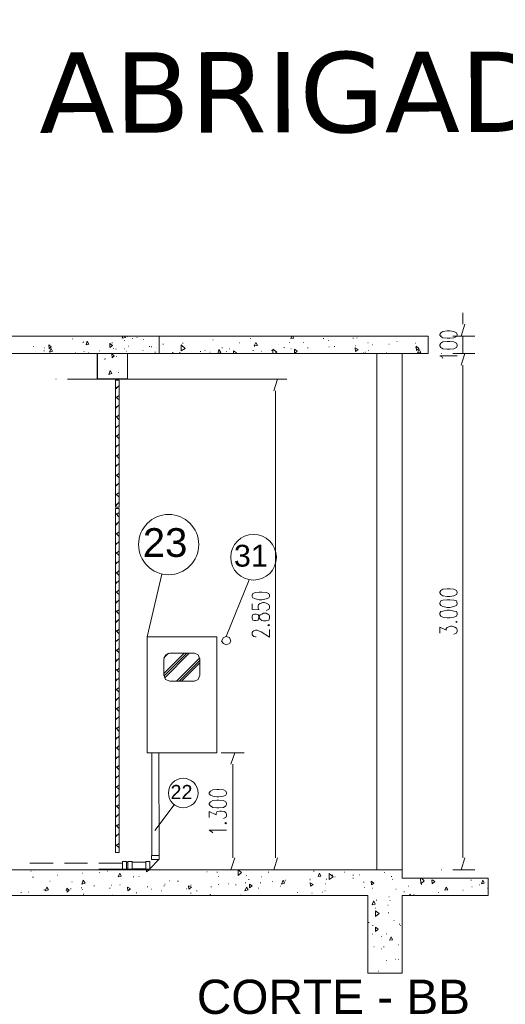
# Model space of a CAD drawing. Header units: millimetres. Extents: x 4476070 to 4476182, y -30324732 to -30324697.
# Tile 64 of 70: x 4476125.22 to 4476128.01, y -30324718.02 to -30324712.36. Entities that reach past the tile are written whole.
import ezdxf
from ezdxf.enums import TextEntityAlignment as Align

# ---------------------------------------------------------------- set-up
doc = ezdxf.new("R2010")
doc.units = ezdxf.units.MM
doc.layers.add('EL-ARQUITETÔNICO', color=8, linetype='Continuous', lineweight=5)
doc.styles.add('ARIAL', font='arial.ttf')
doc.styles.add('PDF Arial', font='arial.ttf')
doc.styles.add('STYLE1', font='verdana.ttf')

msp = doc.modelspace()

# ---------------------------------------------------------------- linework, layer by layer
at = {"color": 7, "lineweight": 13}
for p, q in [((4476125.69072, -30324714.17744), (4476127.56926, -30324714.17744)), ((4476127.56926, -30324714.17744), (4476127.56926, -30324714.27744)), ((4476127.56926, -30324714.27744), (4476125.83923, -30324714.27744)), ((4476125.83923, -30324714.27744), (4476125.83923, -30324714.42544)), ((4476125.83923, -30324714.42544), (4476125.69072, -30324714.42544))]:
    msp.add_line(p, q, dxfattribs=at)
for p, q in [((4476125.66755, -30324714.42544), (4476125.66755, -30324714.27744)), ((4476125.83923, -30324714.42544), (4476125.66755, -30324714.42544))]:
    msp.add_line(p, q)
at = {"color": 1, "lineweight": 13}
for points in [[(4476127.76896, -30324714.10944), (4476127.76896, -30324714.04444)], [(4476127.75892, -30324714.17744), (4476127.781, -30324714.10944)], [(4476127.71075, -30324714.17744), (4476127.8372, -30324714.17744)], [(4476127.76896, -30324714.27744), (4476127.76896, -30324714.17744)], [(4476127.76896, -30324717.17844), (4476127.76896, -30324714.34544), (4476127.76896, -30324714.40844)], [(4476125.49503, -30324714.42544), (4476126.75643, -30324714.42544)], [(4476126.68117, -30324714.49344), (4476126.70324, -30324714.42544)], [(4476126.6912, -30324714.49344), (4476126.6912, -30324717.17844)], [(4476126.37811, -30324716.57444), (4476126.51057, -30324716.57444)], [(4476126.43431, -30324716.63944), (4476126.45638, -30324716.57444)], [(4476126.44635, -30324716.63944), (4476126.44635, -30324717.17844)], [(4476126.43431, -30324717.24644), (4476126.45638, -30324717.17844)], [(4476126.68117, -30324717.24644), (4476126.70324, -30324717.17844)], [(4476127.75892, -30324717.24644), (4476127.781, -30324717.17844)], [(4476125.49503, -30324717.24644), (4476126.75643, -30324717.24644)], [(4476126.19347, -30324717.24644), (4476126.51057, -30324717.24644)], [(4476127.71075, -30324717.24644), (4476127.8372, -30324717.24644)]]:
    msp.add_lwpolyline(points, dxfattribs=at)
at = {"color": 7, "lineweight": 13}
for points in [[(4476126.02265, -30324714.17744), (4476126.02265, -30324714.27744), (4476122.86164, -30324714.27744), (4476122.86164, -30324714.17744)], [(4476125.38644, -30324714.22844), (4476125.40149, -30324714.24044), (4476125.38844, -30324714.25044)], [(4476125.60821, -30324714.20644), (4476125.61824, -30324714.22344), (4476125.60118, -30324714.22844)], [(4476126.17139, -30324714.24844), (4476126.14931, -30324714.26244), (4476126.14931, -30324714.22844)], [(4476126.57881, -30324714.21444), (4476126.58784, -30324714.23144), (4476126.56878, -30324714.23344)], [(4476127.1498, -30324714.24544), (4476127.16686, -30324714.25544), (4476127.15181, -30324714.26744)], [(4476127.50102, -30324714.23544), (4476127.51507, -30324714.24844), (4476127.50303, -30324714.26044)], [(4476125.40149, -30324714.24844), (4476125.40851, -30324714.26544), (4476125.39145, -30324714.26944)], [(4476125.74892, -30324714.27944), (4476125.76397, -30324714.29144), (4476125.75193, -30324714.30344)], [(4476126.36607, -30324714.25544), (4476126.3761, -30324714.27244), (4476126.35905, -30324714.27744)], [(4476126.80058, -30324714.25244), (4476126.81564, -30324714.26544), (4476126.80058, -30324714.27744)], [(4476127.51808, -30324714.25544), (4476127.52712, -30324714.27244), (4476127.50805, -30324714.27444)], [(4476127.64653, -30324714.27744), (4476127.64452, -30324714.27744)], [(4476125.73989, -30324714.37644), (4476125.74892, -30324714.39344), (4476125.73186, -30324714.39844)], [(4476125.771, -30324715.16244), (4476125.79107, -30324715.16244), (4476125.79107, -30324714.43044), (4476125.771, -30324714.43044)], [(4476125.79107, -30324715.16944), (4476125.771, -30324715.16944), (4476125.771, -30324717.14644), (4476125.79107, -30324717.14644)], [(4476126.35403, -30324715.90744), (4476125.95363, -30324715.90744), (4476125.95363, -30324716.57444), (4476126.35403, -30324716.57444)], [(4476126.43431, -30324715.93144), (4476126.42728, -30324715.91144), (4476126.40822, -30324715.90444), (4476126.39116, -30324715.91144), (4476126.38112, -30324715.93144), (4476126.39116, -30324715.94544), (4476126.40822, -30324715.95344), (4476126.42728, -30324715.94544)], [(4476126.04896, -30324716.12744), (4476126.04896, -30324716.03544), (4476126.059, -30324716.01144), (4476126.08308, -30324716.00144), (4476126.22458, -30324716.00144), (4476126.24665, -30324716.01144), (4476126.25669, -30324716.03544), (4476126.25669, -30324716.12744), (4476126.24665, -30324716.15244), (4476126.22458, -30324716.16144), (4476126.08308, -30324716.16144), (4476126.059, -30324716.15244)], [(4476125.86633, -30324717.19944), (4476125.84224, -30324717.19944), (4476125.84224, -30324717.24344), (4476125.86633, -30324717.24344)], [(4476125.96869, -30324717.19944), (4476125.9446, -30324717.19944), (4476125.9446, -30324717.24344), (4476125.96869, -30324717.24344)], [(4476125.79508, -30324717.26544), (4476125.80311, -30324717.28244), (4476125.78605, -30324717.28744)], [(4476126.0008, -30324717.24644), (4476125.99779, -30324717.24644)], [(4476126.49552, -30324717.26244), (4476126.47645, -30324717.27944), (4476126.47645, -30324717.24644)], [(4476126.94408, -30324717.26544), (4476126.95211, -30324717.28244), (4476126.93706, -30324717.28444)], [(4476127.02236, -30324717.28744), (4476127.00028, -30324717.30144), (4476127.00028, -30324717.26744)], [(4476125.37562, -30324717.34544), (4476125.38565, -30324717.36244), (4476125.36659, -30324717.36744)], [(4476125.49102, -30324717.35244), (4476125.50507, -30324717.36444), (4476125.49303, -30324717.37444)], [(4476125.58535, -30324717.30644), (4476125.59538, -30324717.32344), (4476125.57632, -30324717.32844)], [(4476125.83923, -30324717.34544), (4476125.85629, -30324717.35544), (4476125.84224, -30324717.36744)], [(4476126.19046, -30324717.33844), (4476126.20752, -30324717.34544), (4476126.19347, -30324717.35744)], [(4476126.52462, -30324717.34544), (4476126.53466, -30324717.36244), (4476126.51559, -30324717.36744)], [(4476126.54168, -30324717.32844), (4476126.55673, -30324717.33844), (4476126.54168, -30324717.35044)], [(4476126.73435, -30324717.30644), (4476126.74238, -30324717.32344), (4476126.72532, -30324717.32844)], [(4476126.8909, -30324717.32144), (4476126.90796, -30324717.33044), (4476126.89291, -30324717.34044)], [(4476127.24212, -30324717.31144), (4476127.25717, -30324717.32344), (4476127.24413, -30324717.33344)], [(4476127.67363, -30324717.34544), (4476127.68165, -30324717.36244), (4476127.66459, -30324717.36444)], [(4476127.88336, -30324717.30644), (4476127.89138, -30324717.32344), (4476127.87633, -30324717.32644)], [(4476127.25717, -30324717.42744), (4476127.2642, -30324717.44444), (4476127.24714, -30324717.44744), (4476127.25416, -30324717.42744)], [(4476127.28828, -30324717.49844), (4476127.26621, -30324717.51544), (4476127.26621, -30324717.48144)], [(4476127.26621, -30324717.57544), (4476127.28126, -30324717.58744), (4476127.26621, -30324717.60044)], [(4476127.35652, -30324717.63144), (4476127.36455, -30324717.64844), (4476127.34649, -30324717.65144)]]:
    msp.add_lwpolyline(points, close=True, dxfattribs=at)
for points in [[(4476125.70075, -30324714.17744), (4476125.70276, -30324714.17744)], [(4476125.82296, -30324714.17744), (4476125.82797, -30324714.18544), (4476125.80891, -30324714.18944), (4476125.81292, -30324714.17744)], [(4476125.83923, -30324714.18044), (4476125.84224, -30324714.18044)], [(4476125.89342, -30324714.18544), (4476125.89543, -30324714.18544)], [(4476126.61293, -30324714.17744), (4476126.61494, -30324714.17744)], [(4476126.79055, -30324714.17744), (4476126.79557, -30324714.18944), (4476126.77851, -30324714.19244), (4476126.78553, -30324714.17744)], [(4476127.15883, -30324714.18744), (4476127.16184, -30324714.18744)], [(4476127.27825, -30324714.17744), (4476127.28126, -30324714.17744)], [(4476127.64452, -30324714.17744), (4476127.64653, -30324714.17744)], [(4476127.76896, -30324714.17744), (4476127.77096, -30324714.17744)], [(4476125.29913, -30324714.23844), (4476125.30114, -30324714.23844)], [(4476125.36235, -30324714.24544), (4476125.36436, -30324714.24544)], [(4476125.52291, -30324714.19444), (4476125.52592, -30324714.19444)], [(4476125.58212, -30324714.21444), (4476125.58412, -30324714.21444)], [(4476125.58613, -30324714.21144), (4476125.58914, -30324714.21144)], [(4476125.73766, -30324714.22144), (4476125.75271, -30324714.23144), (4476125.73766, -30324714.24344), (4476125.73766, -30324714.21944)], [(4476125.7497, -30324714.21644), (4476125.75271, -30324714.21644)], [(4476125.82217, -30324714.20244), (4476125.82519, -30324714.20244)], [(4476125.84303, -30324714.23544), (4476125.84503, -30324714.23544)], [(4476125.86711, -30324714.19244), (4476125.86912, -30324714.19244)], [(4476125.92955, -30324714.19744), (4476125.93256, -30324714.19744)], [(4476125.96445, -30324714.23844), (4476125.96746, -30324714.23844)], [(4476125.97649, -30324714.24044), (4476125.9795, -30324714.24044)], [(4476126.00581, -30324714.24344), (4476126.00581, -30324714.24344)], [(4476126.04395, -30324714.22344), (4476126.04696, -30324714.22344)], [(4476126.15634, -30324714.21944), (4476126.15935, -30324714.21944)], [(4476126.32994, -30324714.19944), (4476126.33195, -30324714.19944)], [(4476126.38313, -30324714.24544), (4476126.38614, -30324714.24544)], [(4476126.48348, -30324714.21644), (4476126.48549, -30324714.21644)], [(4476126.54469, -30324714.19244), (4476126.5467, -30324714.19244)], [(4476126.56878, -30324714.23844), (4476126.57078, -30324714.23844)], [(4476126.71027, -30324714.22644), (4476126.71027, -30324714.22644)], [(4476126.73937, -30324714.24344), (4476126.74238, -30324714.24344)], [(4476126.77148, -30324714.21444), (4476126.77349, -30324714.21444)], [(4476126.85176, -30324714.21444), (4476126.85377, -30324714.21444)], [(4476126.87585, -30324714.24544), (4476126.87886, -30324714.24544)], [(4476126.96616, -30324714.19244), (4476126.96917, -30324714.19244)], [(4476126.99326, -30324714.20244), (4476126.99526, -30324714.20244)], [(4476126.99827, -30324714.24044), (4476127.00028, -30324714.24044)], [(4476127.02938, -30324714.23844), (4476127.03239, -30324714.23844)], [(4476127.13675, -30324714.18944), (4476127.13977, -30324714.18944)], [(4476127.1498, -30324714.23344), (4476127.15181, -30324714.23344)], [(4476127.22306, -30324714.21644), (4476127.22506, -30324714.21644)], [(4476127.24714, -30324714.22844), (4476127.24915, -30324714.22844)], [(4476127.34247, -30324714.22344), (4476127.34448, -30324714.22344)], [(4476127.38863, -30324714.20944), (4476127.39064, -30324714.20944)], [(4476127.49601, -30324714.21944), (4476127.49801, -30324714.21944)], [(4476127.49601, -30324714.24544), (4476127.49801, -30324714.24544)], [(4476123.12177, -30324717.24644), (4476123.12177, -30324716.84844), (4476122.97325, -30324716.84844), (4476122.97325, -30324717.29444), (4476122.48043, -30324717.29444), (4476122.48043, -30324717.39344), (4476122.97325, -30324717.39344), (4476122.97325, -30324717.84044), (4476123.17094, -30324717.84044), (4476123.17094, -30324717.39344), (4476127.22306, -30324717.39344), (4476127.22306, -30324717.84044), (4476127.41974, -30324717.84044), (4476127.41974, -30324717.39344), (4476127.91547, -30324717.39344), (4476127.91547, -30324717.29444), (4476127.41974, -30324717.29444), (4476127.41974, -30324714.27744)], [(4476125.35934, -30324714.26244), (4476125.36235, -30324714.26244)], [(4476125.53796, -30324714.27444), (4476125.53997, -30324714.27444)], [(4476125.58914, -30324714.26744), (4476125.59115, -30324714.26744)], [(4476125.61323, -30324714.27444), (4476125.61624, -30324714.27444)], [(4476125.67946, -30324714.26244), (4476125.68146, -30324714.26244)], [(4476125.75895, -30324714.24844), (4476125.76096, -30324714.24844)], [(4476125.771, -30324714.25044), (4476125.771, -30324714.25044)], [(4476125.77178, -30324714.25244), (4476125.77479, -30324714.25244)], [(4476125.77601, -30324714.29444), (4476125.77802, -30324714.29444)], [(4476125.82095, -30324714.25044), (4476125.82296, -30324714.25044)], [(4476125.83299, -30324714.26544), (4476125.835, -30324714.26544)], [(4476125.92832, -30324714.26044), (4476125.93033, -30324714.26044)], [(4476125.99779, -30324714.26944), (4476126.0008, -30324714.26944)], [(4476126.10014, -30324714.27744), (4476126.09814, -30324714.27244), (4476126.10516, -30324714.27744)], [(4476126.13928, -30324714.27244), (4476126.14229, -30324714.27244)], [(4476126.2587, -30324714.26744), (4476126.26171, -30324714.26744)], [(4476126.28378, -30324714.26044), (4476126.28579, -30324714.26044)], [(4476126.31288, -30324714.26944), (4476126.31489, -30324714.26944)], [(4476126.40822, -30324714.26744), (4476126.41022, -30324714.26744)], [(4476126.42528, -30324714.25044), (4476126.42728, -30324714.25044)], [(4476126.44936, -30324714.27744), (4476126.44936, -30324714.26244), (4476126.46642, -30324714.27444), (4476126.4614, -30324714.27744)], [(4476126.56175, -30324714.26044), (4476126.56376, -30324714.26044)], [(4476126.60992, -30324714.26544), (4476126.61293, -30324714.26544)], [(4476126.66913, -30324714.26044), (4476126.67113, -30324714.26044)], [(4476126.67615, -30324714.27744), (4476126.67615, -30324714.25244), (4476126.69823, -30324714.26944), (4476126.68819, -30324714.27744)], [(4476126.77851, -30324714.25044), (4476126.78152, -30324714.25044)], [(4476127.19797, -30324714.27744), (4476127.19797, -30324714.27444), (4476127.20299, -30324714.27744)], [(4476127.208, -30324714.26944), (4476127.21001, -30324714.26944)], [(4476127.22506, -30324714.26044), (4476127.22707, -30324714.26044)], [(4476127.27423, -30324717.24644), (4476127.27423, -30324714.27744)], [(4476127.32943, -30324714.27444), (4476127.33244, -30324714.27444)], [(4476127.76896, -30324714.27744), (4476127.77096, -30324714.27744)], [(4476125.70577, -30324714.31144), (4476125.70778, -30324714.31144)], [(4476125.71279, -30324714.30844), (4476125.7148, -30324714.30844)], [(4476125.83723, -30324714.32344), (4476125.83923, -30324714.32344)], [(4476125.78605, -30324714.38644), (4476125.78806, -30324714.38644)], [(4476125.4268, -30324714.42544), (4476125.42981, -30324714.42544)], [(4476125.79107, -30324714.46144), (4476125.771, -30324714.48344)], [(4476125.77601, -30324714.47644), (4476125.771, -30324714.46844)], [(4476125.79107, -30324714.43244), (4476125.78806, -30324714.43044)], [(4476125.79107, -30324714.54444), (4476125.771, -30324714.52744)], [(4476125.79107, -30324714.51944), (4476125.77601, -30324714.52944)], [(4476125.79107, -30324714.57344), (4476125.771, -30324714.59444)], [(4476125.77601, -30324714.58744), (4476125.771, -30324714.58044)], [(4476125.79107, -30324714.65844), (4476125.771, -30324714.63644)], [(4476125.79107, -30324714.63144), (4476125.77601, -30324714.64344)], [(4476125.79107, -30324714.68744), (4476125.771, -30324714.70644)], [(4476125.77601, -30324714.70144), (4476125.771, -30324714.69444)], [(4476125.79107, -30324714.76944), (4476125.771, -30324714.74744)], [(4476125.79107, -30324714.74044), (4476125.77601, -30324714.75544)], [(4476125.79107, -30324714.79844), (4476125.771, -30324714.81844)], [(4476125.77601, -30324714.81044), (4476125.771, -30324714.80544)], [(4476125.79107, -30324714.88144), (4476125.771, -30324714.86144)], [(4476125.79107, -30324714.85444), (4476125.77601, -30324714.86944)], [(4476125.79107, -30324714.91044), (4476125.771, -30324714.92944)], [(4476125.77601, -30324714.92244), (4476125.771, -30324714.91544)], [(4476125.79107, -30324714.99244), (4476125.771, -30324714.97344)], [(4476125.79107, -30324714.96644), (4476125.77601, -30324714.98044)], [(4476125.79107, -30324715.02144), (4476125.771, -30324715.04344)], [(4476125.77601, -30324715.03644), (4476125.771, -30324715.02944)], [(4476125.79107, -30324715.10444), (4476125.771, -30324715.08444)], [(4476125.79107, -30324715.07744), (4476125.77601, -30324715.08944)], [(4476125.79107, -30324715.13344), (4476125.771, -30324715.15544)], [(4476125.77601, -30324715.14744), (4476125.771, -30324715.14044)], [(4476125.79107, -30324715.21844), (4476125.771, -30324715.19644)], [(4476125.79107, -30324715.19144), (4476125.77601, -30324715.20344)], [(4476125.79107, -30324715.24444), (4476125.771, -30324715.26644)], [(4476125.77601, -30324715.25944), (4476125.771, -30324715.25244)], [(4476125.79107, -30324715.32944), (4476125.771, -30324715.30844)], [(4476125.79107, -30324715.30344), (4476125.77601, -30324715.31544)], [(4476125.79107, -30324715.35844), (4476125.771, -30324715.37844)], [(4476125.77601, -30324715.37144), (4476125.771, -30324715.36644)], [(4476125.79107, -30324715.43944), (4476125.771, -30324715.41944)], [(4476125.79107, -30324715.41244), (4476125.77601, -30324715.42644)], [(4476125.79107, -30324715.47044), (4476125.771, -30324715.48944)], [(4476125.77601, -30324715.48244), (4476125.771, -30324715.47544)], [(4476125.79107, -30324715.55344), (4476125.771, -30324715.53344)], [(4476125.79107, -30324715.52644), (4476125.77601, -30324715.54044)], [(4476125.79107, -30324715.58244), (4476125.771, -30324715.60144)], [(4476125.77601, -30324715.59444), (4476125.771, -30324715.58644)], [(4476125.79107, -30324715.66444), (4476125.771, -30324715.64544)], [(4476125.79107, -30324715.63744), (4476125.77601, -30324715.65044)], [(4476125.79107, -30324715.69344), (4476125.771, -30324715.71544)], [(4476125.77601, -30324715.70844), (4476125.771, -30324715.70044)], [(4476125.79107, -30324715.77644), (4476125.771, -30324715.75644)], [(4476125.79107, -30324715.75144), (4476125.77601, -30324715.76144)], [(4476125.79107, -30324715.80544), (4476125.771, -30324715.82744)], [(4476125.77601, -30324715.81944), (4476125.771, -30324715.81244)], [(4476125.79107, -30324715.89044), (4476125.771, -30324715.86844)], [(4476125.79107, -30324715.86344), (4476125.77601, -30324715.87544)], [(4476125.79107, -30324715.91944), (4476125.771, -30324715.93644)], [(4476125.77601, -30324715.93144), (4476125.771, -30324715.92644)], [(4476125.79107, -30324715.99944), (4476125.771, -30324715.97944)], [(4476125.79107, -30324715.97244), (4476125.77601, -30324715.98744)], [(4476125.79107, -30324716.03044), (4476125.771, -30324716.05044)], [(4476125.77601, -30324716.04244), (4476125.771, -30324716.03544)], [(4476126.04896, -30324716.02844), (4476126.07606, -30324716.00144)], [(4476126.04896, -30324716.13244), (4476126.18143, -30324716.00144)], [(4476126.04896, -30324716.11844), (4476126.16637, -30324716.00144)], [(4476126.05398, -30324716.14244), (4476126.19548, -30324716.00144)], [(4476126.08308, -30324716.00144), (4476126.22458, -30324716.00144)], [(4476126.12222, -30324716.16144), (4476126.25669, -30324716.02844)], [(4476126.13727, -30324716.16144), (4476126.25669, -30324716.04244)], [(4476125.79107, -30324716.11044), (4476125.771, -30324716.09344)], [(4476125.79107, -30324716.08644), (4476125.77601, -30324716.10144)], [(4476126.15132, -30324716.16144), (4476126.25669, -30324716.05744)], [(4476125.79107, -30324716.14244), (4476125.771, -30324716.16144)], [(4476125.77601, -30324716.15444), (4476125.771, -30324716.14744)], [(4476125.79107, -30324716.22444), (4476125.771, -30324716.20544)], [(4476125.79107, -30324716.19844), (4476125.77601, -30324716.21044)], [(4476125.79107, -30324716.25344), (4476125.771, -30324716.27544)], [(4476125.77601, -30324716.26844), (4476125.771, -30324716.26144)], [(4476125.79107, -30324716.33644), (4476125.771, -30324716.31444)], [(4476125.79107, -30324716.30944), (4476125.77601, -30324716.32144)], [(4476125.79107, -30324716.36544), (4476125.771, -30324716.38444)], [(4476125.77601, -30324716.38044), (4476125.771, -30324716.37244)], [(4476125.79107, -30324716.45044), (4476125.771, -30324716.42844)], [(4476125.79107, -30324716.42344), (4476125.77601, -30324716.43544)], [(4476125.79107, -30324716.47744), (4476125.771, -30324716.49644)], [(4476125.77601, -30324716.48944), (4476125.771, -30324716.48444)], [(4476125.79107, -30324716.55944), (4476125.771, -30324716.54044)], [(4476125.79107, -30324716.53244), (4476125.77601, -30324716.54744)], [(4476125.79107, -30324716.59144), (4476125.771, -30324716.61044)], [(4476125.77601, -30324716.60344), (4476125.771, -30324716.59544)], [(4476126.01986, -30324716.57444), (4476126.02287, -30324717.16344), (4476125.97872, -30324717.16344), (4476125.97872, -30324717.18744), (4476126.02287, -30324717.18744), (4476126.02287, -30324717.16344)], [(4476125.98073, -30324716.57444), (4476125.98073, -30324717.16344)], [(4476126.31288, -30324716.57444), (4476126.31489, -30324716.57444)], [(4476125.79107, -30324716.67144), (4476125.771, -30324716.65144)], [(4476125.79107, -30324716.64444), (4476125.77601, -30324716.65944)], [(4476125.79107, -30324716.70244), (4476125.771, -30324716.72244)], [(4476125.77601, -30324716.71444), (4476125.771, -30324716.70744)], [(4476125.79107, -30324716.78544), (4476125.771, -30324716.76544)], [(4476125.79107, -30324716.75844), (4476125.77601, -30324716.77044)], [(4476125.79107, -30324716.81144), (4476125.771, -30324716.83344)], [(4476125.77601, -30324716.82644), (4476125.771, -30324716.81944)], [(4476125.79107, -30324716.89644), (4476125.771, -30324716.87444)], [(4476125.79107, -30324716.87044), (4476125.77601, -30324716.88244)], [(4476125.79107, -30324716.92544), (4476125.771, -30324716.94544)], [(4476125.77601, -30324716.94044), (4476125.771, -30324716.93344)], [(4476125.79107, -30324717.00844), (4476125.771, -30324716.98844)], [(4476125.79107, -30324716.98444), (4476125.77601, -30324716.99344)], [(4476125.79107, -30324717.03744), (4476125.771, -30324717.05644)], [(4476125.77601, -30324717.04944), (4476125.771, -30324717.04444)], [(4476125.79107, -30324717.11944), (4476125.771, -30324717.10044)], [(4476125.79107, -30324717.09344), (4476125.77601, -30324717.10744)], [(4476125.96869, -30324717.24144), (4476126.01986, -30324717.18744)], [(4476125.41275, -30324717.20744), (4476125.27828, -30324717.20744)], [(4476125.61044, -30324717.20744), (4476125.47798, -30324717.20744)], [(4476125.81013, -30324717.24344), (4476125.83422, -30324717.24344), (4476125.83422, -30324717.19944), (4476125.81013, -30324717.19944), (4476125.81013, -30324717.24344), (4476125.67566, -30324717.24344)], [(4476125.81013, -30324717.20744), (4476125.67566, -30324717.20744)], [(4476125.73688, -30324717.24344), (4476125.76598, -30324717.24344)], [(4476125.84224, -30324717.20244), (4476125.83422, -30324717.20244)], [(4476125.84224, -30324717.24144), (4476125.83422, -30324717.24144)], [(4476125.9446, -30324717.20244), (4476125.86633, -30324717.20244)], [(4476125.9446, -30324717.24144), (4476125.86633, -30324717.24144)], [(4476122.97325, -30324717.24644), (4476127.41974, -30324717.24644)], [(4476125.24416, -30324717.24644), (4476125.27326, -30324717.24644)], [(4476125.41275, -30324717.24644), (4476125.27828, -30324717.24644)], [(4476125.2833, -30324717.25344), (4476125.2853, -30324717.25344)], [(4476125.29333, -30324717.28944), (4476125.29534, -30324717.28944), (4476125.29835, -30324717.28944)], [(4476125.30537, -30324717.24644), (4476125.30236, -30324717.24844), (4476125.30236, -30324717.24644)], [(4476125.4268, -30324717.24644), (4476125.42981, -30324717.24644)], [(4476125.43683, -30324717.27744), (4476125.43984, -30324717.27744)], [(4476125.61044, -30324717.24644), (4476125.47798, -30324717.24644)], [(4476125.58134, -30324717.26544), (4476125.58334, -30324717.26544)], [(4476125.67867, -30324717.26244), (4476125.68068, -30324717.26244)], [(4476125.72283, -30324717.25344), (4476125.72484, -30324717.25344)], [(4476125.87335, -30324717.28744), (4476125.87636, -30324717.28744)], [(4476125.90546, -30324717.28444), (4476125.90747, -30324717.28444)], [(4476125.96668, -30324717.24644), (4476125.94962, -30324717.25844), (4476125.94962, -30324717.24644)], [(4476126.12523, -30324717.24644), (4476126.12724, -30324717.24644)], [(4476126.29583, -30324717.25844), (4476126.29783, -30324717.25844)], [(4476126.35403, -30324717.26044), (4476126.35704, -30324717.26044)], [(4476126.36406, -30324717.28444), (4476126.36607, -30324717.28444)], [(4476126.44635, -30324717.24644), (4476126.44936, -30324717.24644)], [(4476126.52262, -30324717.27944), (4476126.52462, -30324717.27944)], [(4476126.53666, -30324717.30144), (4476126.53967, -30324717.30144)], [(4476126.60791, -30324717.28744), (4476126.60992, -30324717.28744)], [(4476126.64906, -30324717.26044), (4476126.65207, -30324717.26044)], [(4476126.6912, -30324717.24644), (4476126.69321, -30324717.24644)], [(4476126.88789, -30324717.29944), (4476126.8909, -30324717.29944)], [(4476126.90996, -30324717.25344), (4476126.91298, -30324717.25344)], [(4476126.98322, -30324717.29944), (4476126.98623, -30324717.29944)], [(4476127.01734, -30324717.27744), (4476127.02035, -30324717.27744)], [(4476127.03239, -30324717.28744), (4476127.0344, -30324717.28744)], [(4476127.08859, -30324717.26044), (4476127.09059, -30324717.26044)], [(4476127.13675, -30324717.27744), (4476127.13977, -30324717.27744)], [(4476127.13675, -30324717.29444), (4476127.13977, -30324717.29444)], [(4476127.17388, -30324717.27544), (4476127.17589, -30324717.27544)], [(4476127.31538, -30324717.26244), (4476127.31738, -30324717.26244)], [(4476127.35652, -30324717.28444), (4476127.35953, -30324717.28444)], [(4476127.36455, -30324717.30144), (4476127.36656, -30324717.30144)], [(4476127.53013, -30324717.29444), (4476127.54719, -30324717.30944), (4476127.52712, -30324717.32644), (4476127.52511, -30324717.29444)], [(4476127.64452, -30324717.24644), (4476127.64653, -30324717.24644)], [(4476125.39268, -30324717.31144), (4476125.39569, -30324717.31144)], [(4476125.51209, -30324717.35544), (4476125.5151, -30324717.35544)], [(4476125.52012, -30324717.31644), (4476125.52213, -30324717.31644)], [(4476125.57331, -30324717.35044), (4476125.57632, -30324717.35044)], [(4476125.64656, -30324717.33844), (4476125.64957, -30324717.33844)], [(4476125.73688, -30324717.35244), (4476125.73989, -30324717.35244)], [(4476125.74691, -30324717.33544), (4476125.74892, -30324717.33544)], [(4476125.79508, -30324717.33344), (4476125.79809, -30324717.33344)], [(4476125.95363, -30324717.34344), (4476125.95664, -30324717.34344)], [(4476125.97571, -30324717.35744), (4476125.97872, -30324717.35744)], [(4476126.04896, -30324717.33844), (4476126.05198, -30324717.33844)], [(4476126.05398, -30324717.32844), (4476126.05699, -30324717.32844)], [(4476126.08108, -30324717.30944), (4476126.08308, -30324717.30944)], [(4476126.12724, -30324717.31144), (4476126.12924, -30324717.31144)], [(4476126.13226, -30324717.31144), (4476126.13426, -30324717.31144)], [(4476126.17641, -30324717.35544), (4476126.17842, -30324717.35544)], [(4476126.2025, -30324717.33544), (4476126.20551, -30324717.33544)], [(4476126.31991, -30324717.34344), (4476126.32292, -30324717.34344)], [(4476126.36105, -30324717.33044), (4476126.36406, -30324717.33044)], [(4476126.42026, -30324717.32644), (4476126.42227, -30324717.32644)], [(4476126.4614, -30324717.33344), (4476126.46441, -30324717.33344)], [(4476126.5176, -30324717.32144), (4476126.5196, -30324717.32144)], [(4476126.59085, -30324717.35244), (4476126.59286, -30324717.35244)], [(4476126.60289, -30324717.32144), (4476126.60591, -30324717.32144)], [(4476126.67113, -30324717.31344), (4476126.67414, -30324717.31344)], [(4476126.71729, -30324717.34044), (4476126.7203, -30324717.34044)], [(4476126.74439, -30324717.31144), (4476126.74639, -30324717.31144)], [(4476126.74941, -30324717.30644), (4476126.75141, -30324717.30644)], [(4476126.88789, -30324717.30444), (4476126.8909, -30324717.30444)], [(4476126.9762, -30324717.32644), (4476126.9782, -30324717.32644)], [(4476127.19797, -30324717.31844), (4476127.20098, -30324717.31844)], [(4476127.20299, -30324717.34744), (4476127.206, -30324717.34744)], [(4476127.24714, -30324717.35244), (4476127.24915, -30324717.35244)], [(4476127.38362, -30324717.35744), (4476127.38562, -30324717.35744)], [(4476127.45386, -30324717.34044), (4476127.45687, -30324717.34044)], [(4476127.53013, -30324717.33044), (4476127.53213, -30324717.33044)], [(4476127.59335, -30324717.30444), (4476127.6084, -30324717.31344), (4476127.59335, -30324717.32644), (4476127.59134, -30324717.30444)], [(4476127.59134, -30324717.32344), (4476127.59335, -30324717.32344)], [(4476127.81512, -30324717.30644), (4476127.81813, -30324717.30644)], [(4476127.82014, -30324717.34344), (4476127.82315, -30324717.34344)], [(4476127.86429, -30324717.33344), (4476127.8663, -30324717.33344)], [(4476127.91045, -30324717.35244), (4476127.91246, -30324717.35244)], [(4476125.2271, -30324717.37644), (4476125.22911, -30324717.37644)], [(4476125.26824, -30324717.37444), (4476125.27126, -30324717.37444)], [(4476125.35856, -30324717.36244), (4476125.36157, -30324717.36244)], [(4476125.486, -30324717.36444), (4476125.48801, -30324717.36444)], [(4476125.58134, -30324717.36044), (4476125.58334, -30324717.36044)], [(4476125.58535, -30324717.38644), (4476125.58836, -30324717.38644)], [(4476125.75193, -30324717.39144), (4476125.75394, -30324717.39144)], [(4476125.75695, -30324717.39344), (4476125.75895, -30324717.39344)], [(4476125.89041, -30324717.37944), (4476125.89342, -30324717.37944)], [(4476126.03492, -30324717.36744), (4476126.03692, -30324717.36744)], [(4476126.2025, -30324717.38144), (4476126.20551, -30324717.38144)], [(4476126.23662, -30324717.36744), (4476126.23963, -30324717.36744)], [(4476126.31288, -30324717.39344), (4476126.31489, -30324717.38644), (4476126.31991, -30324717.39344)], [(4476126.4905, -30324717.39144), (4476126.49351, -30324717.39144)], [(4476126.81764, -30324717.37644), (4476126.81965, -30324717.37644)], [(4476126.90093, -30324717.38144), (4476126.90294, -30324717.38144)], [(4476126.96114, -30324717.37444), (4476126.96415, -30324717.37444)], [(4476126.97419, -30324717.36744), (4476126.9762, -30324717.36744)], [(4476127.34247, -30324717.40144), (4476127.34448, -30324717.40144)], [(4476127.42978, -30324717.37244), (4476127.43279, -30324717.37244)], [(4476127.46189, -30324717.39344), (4476127.46389, -30324717.38644), (4476127.46891, -30324717.39344)], [(4476127.48597, -30324717.38944), (4476127.48798, -30324717.38944)], [(4476127.62746, -30324717.37644), (4476127.62947, -30324717.37644)], [(4476127.76896, -30324717.36444), (4476127.77096, -30324717.36444)], [(4476127.26621, -30324717.46644), (4476127.26922, -30324717.46644)], [(4476127.27122, -30324717.42044), (4476127.27423, -30324717.42044)], [(4476127.33745, -30324717.44944), (4476127.33946, -30324717.44944)], [(4476127.3495, -30324717.42344), (4476127.3515, -30324717.42344)], [(4476127.27423, -30324717.49044), (4476127.27624, -30324717.49044)], [(4476127.33946, -30324717.49344), (4476127.34247, -30324717.49344)], [(4476127.22707, -30324717.54944), (4476127.23008, -30324717.54944)], [(4476127.24915, -30324717.56644), (4476127.25216, -30324717.56644)], [(4476127.37157, -30324717.53744), (4476127.37358, -30324717.53744)], [(4476127.40268, -30324717.55844), (4476127.40569, -30324717.55844)], [(4476127.4077, -30324717.56644), (4476127.41071, -30324717.56644)], [(4476127.24714, -30324717.61744), (4476127.24915, -30324717.61744)], [(4476127.30032, -30324717.62944), (4476127.30334, -30324717.62944)], [(4476127.32943, -30324717.61444), (4476127.33244, -30324717.61444)], [(4476127.25717, -30324717.68944), (4476127.25918, -30324717.68944)], [(4476127.31237, -30324717.68944), (4476127.31538, -30324717.68944)], [(4476127.39867, -30324717.67744), (4476127.40067, -30324717.67744)], [(4476127.30032, -30324717.70144), (4476127.30334, -30324717.70144)], [(4476127.32742, -30324717.76744), (4476127.32943, -30324717.76744)], [(4476127.38161, -30324717.76044), (4476127.38362, -30324717.76044)], [(4476127.39867, -30324717.76244), (4476127.40067, -30324717.76244)], [(4476127.28327, -30324717.82844), (4476127.28628, -30324717.82844)], [(4476127.41773, -30324717.83744), (4476127.41974, -30324717.83744)]]:
    msp.add_lwpolyline(points, dxfattribs=at)
at = {"color": 5, "lineweight": 13}
for points in [[(4476127.6375, -30324714.16844), (4476127.64252, -30324714.15844), (4476127.65456, -30324714.15144), (4476127.67864, -30324714.14844), (4476127.6937, -30324714.14844), (4476127.71778, -30324714.15144), (4476127.73283, -30324714.15844), (4476127.73685, -30324714.16844), (4476127.73685, -30324714.17244), (4476127.73283, -30324714.18044), (4476127.71778, -30324714.18744), (4476127.6937, -30324714.18944), (4476127.67864, -30324714.18944), (4476127.65456, -30324714.18744), (4476127.64252, -30324714.18044), (4476127.6375, -30324714.17244)], [(4476127.6375, -30324714.22844), (4476127.64252, -30324714.21944), (4476127.65456, -30324714.21144), (4476127.67864, -30324714.20944), (4476127.6937, -30324714.20944), (4476127.71778, -30324714.21144), (4476127.73283, -30324714.21944), (4476127.73685, -30324714.22844), (4476127.73685, -30324714.23344), (4476127.73283, -30324714.24344), (4476127.71778, -30324714.25044), (4476127.6937, -30324714.25244), (4476127.67864, -30324714.25244), (4476127.65456, -30324714.25044), (4476127.64252, -30324714.24344), (4476127.6375, -30324714.23344)], [(4476126.55673, -30324715.66744), (4476126.56175, -30324715.65744), (4476126.5758, -30324715.65244), (4476126.59788, -30324715.65044), (4476126.61293, -30324715.65044), (4476126.63701, -30324715.65244), (4476126.65207, -30324715.65744), (4476126.65708, -30324715.66744), (4476126.65708, -30324715.67444), (4476126.65207, -30324715.68344), (4476126.63701, -30324715.68844), (4476126.61293, -30324715.69344), (4476126.59788, -30324715.69344), (4476126.5758, -30324715.68844), (4476126.56175, -30324715.68344), (4476126.55673, -30324715.67444)], [(4476127.6375, -30324715.65044), (4476127.64252, -30324715.64044), (4476127.65456, -30324715.63344), (4476127.67864, -30324715.63044), (4476127.6937, -30324715.63044), (4476127.71778, -30324715.63344), (4476127.73283, -30324715.64044), (4476127.73685, -30324715.65044), (4476127.73685, -30324715.65444), (4476127.73283, -30324715.66444), (4476127.71778, -30324715.67144), (4476127.6937, -30324715.67444), (4476127.67864, -30324715.67444), (4476127.65456, -30324715.67144), (4476127.64252, -30324715.66444), (4476127.6375, -30324715.65444)], [(4476127.6375, -30324715.71344), (4476127.64252, -30324715.70044), (4476127.65456, -30324715.69644), (4476127.67864, -30324715.69344), (4476127.6937, -30324715.69344), (4476127.71778, -30324715.69644), (4476127.73283, -30324715.70044), (4476127.73685, -30324715.71344), (4476127.73685, -30324715.71744), (4476127.73283, -30324715.72744), (4476127.71778, -30324715.73244), (4476127.6937, -30324715.73744), (4476127.67864, -30324715.73744), (4476127.65456, -30324715.73244), (4476127.64252, -30324715.72744), (4476127.6375, -30324715.71744)], [(4476126.55673, -30324715.78844), (4476126.56175, -30324715.77844), (4476126.57078, -30324715.77644), (4476126.58082, -30324715.77644), (4476126.59085, -30324715.77844), (4476126.59286, -30324715.78344), (4476126.59788, -30324715.79544), (4476126.60289, -30324715.80544), (4476126.61293, -30324715.81244), (4476126.62296, -30324715.81444), (4476126.63701, -30324715.81444), (4476126.64705, -30324715.81244), (4476126.65207, -30324715.81044), (4476126.65708, -30324715.80044), (4476126.65708, -30324715.78844), (4476126.65207, -30324715.77844), (4476126.64705, -30324715.77644), (4476126.63701, -30324715.77144), (4476126.62296, -30324715.77144), (4476126.61293, -30324715.77644), (4476126.60289, -30324715.78144), (4476126.59788, -30324715.79044), (4476126.59286, -30324715.80244), (4476126.59085, -30324715.81044), (4476126.58082, -30324715.81244), (4476126.57078, -30324715.81244), (4476126.56175, -30324715.81044), (4476126.55673, -30324715.80044)], [(4476127.6375, -30324715.77144), (4476127.64252, -30324715.76144), (4476127.65456, -30324715.75944), (4476127.67864, -30324715.75444), (4476127.6937, -30324715.75444), (4476127.71778, -30324715.75944), (4476127.73283, -30324715.76144), (4476127.73685, -30324715.77144), (4476127.73685, -30324715.77844), (4476127.73283, -30324715.78844), (4476127.71778, -30324715.79344), (4476127.6937, -30324715.79744), (4476127.67864, -30324715.79744), (4476127.65456, -30324715.79344), (4476127.64252, -30324715.78844), (4476127.6375, -30324715.77844)], [(4476127.73283, -30324715.81944), (4476127.73685, -30324715.82244), (4476127.73283, -30324715.82444), (4476127.72781, -30324715.82244)], [(4476126.65207, -30324715.83644), (4476126.65708, -30324715.84144), (4476126.65207, -30324715.84444), (4476126.64705, -30324715.84144)], [(4476126.30987, -30324716.80444), (4476126.3179, -30324716.79444), (4476126.32994, -30324716.78744), (4476126.35403, -30324716.78544), (4476126.36607, -30324716.78544), (4476126.39116, -30324716.78744), (4476126.40521, -30324716.79444), (4476126.41022, -30324716.80444), (4476126.41022, -30324716.80944), (4476126.40521, -30324716.81644), (4476126.39116, -30324716.82344), (4476126.36607, -30324716.82644), (4476126.35403, -30324716.82644), (4476126.32994, -30324716.82344), (4476126.3179, -30324716.81644), (4476126.30987, -30324716.80944)], [(4476126.30987, -30324716.86544), (4476126.3179, -30324716.85544), (4476126.32994, -30324716.84844), (4476126.35403, -30324716.84544), (4476126.36607, -30324716.84544), (4476126.39116, -30324716.84844), (4476126.40521, -30324716.85544), (4476126.41022, -30324716.86544), (4476126.41022, -30324716.87044), (4476126.40521, -30324716.87944), (4476126.39116, -30324716.88744), (4476126.36607, -30324716.88944), (4476126.35403, -30324716.88944), (4476126.32994, -30324716.88744), (4476126.3179, -30324716.87944), (4476126.30987, -30324716.87044)], [(4476126.40521, -30324716.97444), (4476126.41022, -30324716.97644), (4476126.40521, -30324716.98144), (4476126.40019, -30324716.97644)]]:
    msp.add_lwpolyline(points, close=True, dxfattribs=at)
for points in [[(4476127.73685, -30324714.29144), (4476127.6375, -30324714.29144), (4476127.64954, -30324714.29944), (4476127.65456, -30324714.30644)], [(4476126.63701, -30324715.75644), (4476126.64705, -30324715.75144), (4476126.65207, -30324715.74944), (4476126.65708, -30324715.73944), (4476126.65708, -30324715.73044), (4476126.65207, -30324715.72044), (4476126.64203, -30324715.71544), (4476126.62698, -30324715.71044), (4476126.61795, -30324715.71044), (4476126.60289, -30324715.71544), (4476126.59286, -30324715.72044), (4476126.59085, -30324715.73044), (4476126.59085, -30324715.73944), (4476126.59286, -30324715.74944), (4476126.59788, -30324715.75144), (4476126.55673, -30324715.74944), (4476126.55673, -30324715.71744)], [(4476126.65708, -30324715.86544), (4476126.65708, -30324715.90944), (4476126.60791, -30324715.87844), (4476126.59286, -30324715.87344), (4476126.58584, -30324715.86844), (4476126.5758, -30324715.86844), (4476126.56677, -30324715.87344), (4476126.56175, -30324715.87544), (4476126.55673, -30324715.88244), (4476126.55673, -30324715.89544), (4476126.56175, -30324715.89944), (4476126.56677, -30324715.90444), (4476126.5758, -30324715.90744), (4476126.58082, -30324715.90744)], [(4476127.71778, -30324715.89244), (4476127.72781, -30324715.88744), (4476127.73283, -30324715.88544), (4476127.73685, -30324715.87544), (4476127.73685, -30324715.86544), (4476127.73283, -30324715.85644), (4476127.7228, -30324715.85144), (4476127.70774, -30324715.84644), (4476127.69871, -30324715.84644), (4476127.68366, -30324715.85144), (4476127.67864, -30324715.85344), (4476127.67363, -30324715.85844), (4476127.67363, -30324715.86844), (4476127.6375, -30324715.85144), (4476127.6375, -30324715.88544)], [(4476126.39116, -30324716.95244), (4476126.40019, -30324716.94744), (4476126.40521, -30324716.94544), (4476126.41022, -30324716.93544), (4476126.41022, -30324716.92844), (4476126.40521, -30324716.91644), (4476126.39517, -30324716.91144), (4476126.38112, -30324716.90844), (4476126.37109, -30324716.90844), (4476126.35905, -30324716.91144), (4476126.35403, -30324716.91344), (4476126.34901, -30324716.92044), (4476126.34901, -30324716.93044), (4476126.30987, -30324716.91144), (4476126.30987, -30324716.94544)], [(4476126.41022, -30324717.01844), (4476126.30987, -30324717.01844), (4476126.32493, -30324717.02744), (4476126.32994, -30324717.03444)]]:
    msp.add_lwpolyline(points, dxfattribs=at)
at = {"color": 1, "lineweight": 13}
for points in [[(4476127.8372, -30324714.27744), (4476127.71075, -30324714.27744)], [(4476127.781, -30324714.27744), (4476127.75892, -30324714.34544)]]:
    msp.add_lwpolyline(points, close=True, dxfattribs=at)
at = {"layer": 'EL-ARQUITETÔNICO', "color": 7, "lineweight": 20}
for p, q in [((4476125.95363, -30324715.90744), (4476126.03723, -30324715.54617)), ((4476126.40822, -30324715.90444), (4476126.53969, -30324715.57877)), ((4476125.99763, -30324717.02024), (4476126.10849, -30324716.87234))]:
    msp.add_line(p, q, dxfattribs=at)
for centre, radius in [((4476126.07646, -30324715.37666), 0.17308), ((4476126.56495, -30324715.44954), 0.13141), ((4476126.16039, -30324716.8049), 0.0851)]:
    msp.add_circle(centre, radius, dxfattribs=at)

# ---------------------------------------------------------------- texts
at = {"color": 0, "linetype": 'Continuous', "lineweight": 0, "style": 'STYLE1'}
msp.add_text('SUBESTAÇÃO ABRIGADA DE 225 kVA ', height=0.4620914, rotation=0.10755, dxfattribs=at).set_placement((4476126.82198, -30324712.77585), align=Align.MIDDLE)
at = {"lineweight": 20, "style": 'ARIAL'}
for s, height, p in [('23', 0.165053, (4476125.92782, -30324715.44738)), ('31', 0.125311, (4476126.4521, -30324715.50323)), ('22', 0.081148, (4476126.08731, -30324716.83967))]:
    msp.add_text(s, height=height, dxfattribs=at).set_placement(p)
at = {"color": 7, "insert": (4476126.23863, -30324718.07774), "char_height": 0.196629, "attachment_point": 7, "style": 'PDF Arial'}
msp.add_mtext('CORTE - BB', dxfattribs=at)

doc.saveas('drawing.dxf')
